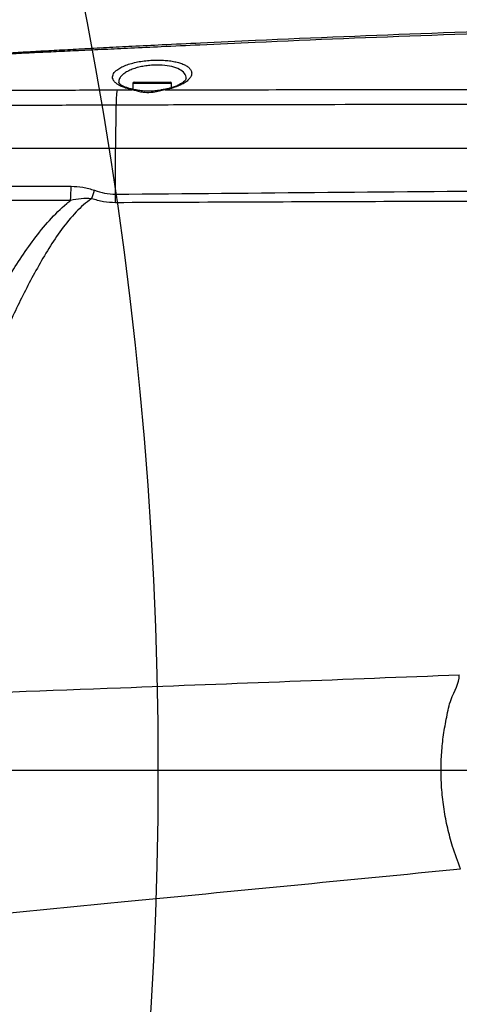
# Model space of a CAD drawing. Extents: x 0 to 16820, y 0 to 11880.
# Tile 61 of 78: x 9092 to 9242, y 6428 to 6765. Entities that reach past the tile are written whole.
import ezdxf

# ---------------------------------------------------------------- set-up
doc = ezdxf.new("R2010")
doc.units = 0
doc.header["$LTSCALE"] = 20
doc.layers.get('0').update_dxf_attribs({"linetype": 'CONTINUOUS'})
doc.styles.add('SLDTEXTSTYLE0', font='TXT', dxfattribs={"width": 0.605})
doc.dimstyles.new('SLDDIMSTYLE0', dxfattribs={"dimtxt": 100, "dimasz": 100, "dimexe": 0, "dimexo": 0.0625, "dimgap": 25, "dimtad": 1, "dimdec": 1, "dimrnd": 1e-09, "dimzin": 12, "dimtxsty": 'SLDTEXTSTYLE0', "dimsah": 1, "dimcen": 0, "dimazin": 3, "dimtfac": 1, "dimtofl": 0, "dimtmove": 0, "dimatfit": 3, "dimtolj": 1, "dimtzin": 12})
doc.dimstyles.new('SLDDIMSTYLE1', dxfattribs={"dimtxt": 100, "dimasz": 100, "dimexe": 0, "dimexo": 0.0625, "dimgap": 25, "dimtad": 1, "dimdec": 4, "dimlfac": 20, "dimzin": 12, "dimtxsty": 'SLDTEXTSTYLE0', "dimsah": 1, "dimcen": 0.09, "dimadec": 1, "dimazin": 3, "dimtfac": 1, "dimtofl": 0, "dimtmove": 0, "dimatfit": 3, "dimtolj": 1, "dimtzin": 12})

# ---------------------------------------------------------------- blocks, each defined once
blk = doc.blocks.new('_D')
at = {"color": 7, "linetype": 'CONTINUOUS'}
blk.add_line((10599.79, 8574.46), (7791.16, 6507.87), dxfattribs=at)
blk.add_solid([(10599.79, 8574.46), (10510.36, 8527.27), (10528.14, 8503.11)], dxfattribs=at)
at = {"color": 7, "linetype": 'CONTINUOUS', "insert": (8954.78, 7524), "char_height": 100, "attachment_point": 1, "rotation": 36.3456, "style": 'SLDTEXTSTYLE0'}
blk.add_mtext('R3487', dxfattribs=at)
blk = doc.blocks.new('_D_1')
at = {"color": 7, "linetype": 'CONTINUOUS'}
for q in [(9232.57, 8882.9), (7791.16, 6507.87)]:
    blk.add_line((8490.54, 7660.25), q, dxfattribs=at)
blk.add_solid([(8490.54, 7660.25), (8555.25, 7737.96), (8529.6, 7753.52)], dxfattribs=at)
at = {"color": 7, "linetype": 'CONTINUOUS', "insert": (8912.41, 8603.77), "char_height": 100, "attachment_point": 1, "rotation": 58.7465, "style": 'SLDTEXTSTYLE0'}
blk.add_mtext('R1348', dxfattribs=at)
blk = doc.blocks.new('_D_2')
at = {"color": 7, "linetype": 'CONTINUOUS'}
for p, q in [((4317.75, 7120.33), (3817.21, 7208.59)), ((7831.16, 6507.87), (11826.43, 6507.87))]:
    blk.add_line(p, q, dxfattribs=at)
blk.add_arc((7791.16, 6507.87), 4005.26, 0, 170, dxfattribs=at)
for points in [[(3846.75, 7203.38), (3880.08, 7298.85), (3850.61, 7304.42)], [(11796.43, 6507.87), (11810.18, 6608.05), (11780.18, 6607.68)]]:
    blk.add_solid(points, dxfattribs=at)
at = {"color": 7, "linetype": 'CONTINUOUS', "insert": (8009.94, 10638.69), "char_height": 100, "attachment_point": 1, "rotation": 355, "style": 'SLDTEXTSTYLE0'}
blk.add_mtext('170°', dxfattribs=at)
blk = doc.blocks.new('_D_3')
at = {"color": 7, "linetype": 'CONTINUOUS'}
for p, q in [((7831.16, 6507.87), (11819.08, 6507.87)), ((4317.75, 5895.41), (3824.45, 5808.43))]:
    blk.add_line(p, q, dxfattribs=at)
blk.add_arc((7791.16, 6507.87), 3997.91, 190, 0, dxfattribs=at)
for points in [[(11789.08, 6507.87), (11772.83, 6408.07), (11802.82, 6407.69)], [(3853.99, 5813.64), (3857.85, 5712.6), (3887.32, 5718.17)]]:
    blk.add_solid(points, dxfattribs=at)
at = {"color": 7, "linetype": 'CONTINUOUS', "insert": (7986.83, 2641.21), "char_height": 100, "attachment_point": 1, "rotation": 5, "style": 'SLDTEXTSTYLE0'}
blk.add_mtext('170°', dxfattribs=at)

msp = doc.modelspace()

# ---------------------------------------------------------------- linework, layer by layer
at = {"color": 7, "linetype": 'CONTINUOUS'}
for p, q in [((9130.4520045, 6742.9716385), (9130.4520045, 6741.0531736)), ((9130.9519683, 6743.471632), (9143.2219421, 6743.471632)), ((9143.7219058, 6741.619522), (9143.7219058, 6742.9716385)), ((8995.9901248, 6720.8716369), (9124.5379125, 6720.8716369)), ((9124.5379125, 6720.8716369), (9417.3483525, 6720.8716369))]:
    msp.add_line(p, q, dxfattribs=at)
at = {"color": 8, "linetype": 'CONTINUOUS'}
for p, q in [((9143.7219058, 6742.9716385), (9130.4520045, 6742.9716385)), ((9125.0333463, 6740.8439464), (9130.2413617, 6740.8690697)), ((9130.2413617, 6740.8690697), (9128.2031213, 6741.3695103)), ((9143.6580096, 6741.3633412), (9141.455618, 6740.8650315)), ((9124.657241, 6720.8716369), (9124.7317468, 6735.6202996)), ((9124.485222, 6705.1304227), (9124.5379125, 6720.8716369)), ((8995.5347453, 6707.8297532), (9109.2723285, 6707.8297532)), ((9109.1178333, 6703.0149943), (8994.7721635, 6703.0149943))]:
    msp.add_line(p, q, dxfattribs=at)
at = {"color": 8, "linetype": 'CONTINUOUS', "flags": 128}
msp.add_lwpolyline([(9141.455618, 6740.8650315), (9141.3111364, 6740.9744507), (9141.1769067, 6740.9938073), (9141.173092, 6740.992958)], dxfattribs=at)
at = {"color": 7, "linetype": 'CONTINUOUS'}
for centre, radius, start, end in [((7791.1647235, 6507.8716374), 3487, 190, 170), ((7791.1647235, 6507.8716374), 1348, 190, 170), ((9130.9519553, 6742.9716374), 0.5, 90, 180), ((9143.2219553, 6742.9716374), 0.5, 0, 90)]:
    msp.add_arc(centre, radius, start, end, dxfattribs=at)
at = {"color": 8, "linetype": 'CONTINUOUS'}
for centre, radius, start, end in [((9154.9391894, 6736.4967322), 30.2201542, 171.729222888, 181.66190184), ((9128.6221614, 6740.5457503), 0.924216, 72.829039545, 116.962075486), ((9130.6025507, 6740.4266982), 0.5710954, 80.555356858, 129.231066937), ((9143.3362636, 6740.9114698), 0.5547146, 54.547996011, 105.71046545), ((9014.3444666, 6708.4659256), 94.9299935, 356.708234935, 359.616030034), ((8992.2788394, 6748.8165822), 132.0127125, 339.963603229, 341.289693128), ((8919.1280136, 6703.8200951), 205.3613887, 359.550273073, 0.36558359)]:
    msp.add_arc(centre, radius, start, end, dxfattribs=at)
for points, knots in [([(9486.1193572, 6764.2663813), (9465.0144098, 6764.2293102), (9422.802127, 6764.1551638), (9359.481736, 6763.1417463), (9296.1638065, 6761.6533859), (9233.7711614, 6759.6269424), (9186.1895813, 6757.7044538), (9155.286881, 6756.2863753), (9141.0903736, 6755.6050498), (9130.1574678, 6755.0873651), (9120.6793303, 6754.6696277), (9112.1517197, 6754.27607), (9104.1602597, 6753.8980087), (9096.7234736, 6753.537323), (9089.5076956, 6753.1788746), (9082.6841971, 6752.8319938), (9076.3005215, 6752.500391), (9070.3988733, 6752.1876937), (9064.9132514, 6751.8915606), (9059.9705274, 6751.6199786), (9055.9521933, 6751.395954), (9052.7458865, 6751.2151615), (9050.1627263, 6751.0682268), (9047.9095588, 6750.9389459), (9045.8135192, 6750.8177866), (9044.0148247, 6750.7130206), (9042.7249472, 6750.6375619), (9042.0740901, 6750.5994633), (9042.1162143, 6750.6019245), (9042.1307956, 6750.6027764)], [0, 0, 0, 0, 0.1266576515, 0.2533296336, 0.3800337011, 0.5067475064, 0.6279499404, 0.665832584, 0.6923772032, 0.7132721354, 0.7314594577, 0.7498181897, 0.7659057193, 0.7821043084, 0.7984755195, 0.8150838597, 0.831024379, 0.8470794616, 0.8632450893, 0.8796746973, 0.8955009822, 0.9074822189, 0.9194627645, 0.9316299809, 0.9437968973, 0.9595703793, 0.9754891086, 0.9915155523, 1, 1, 1, 1]), ([(9128.2031213, 6741.3695103), (9127.7567237, 6741.5211053), (9126.7677012, 6741.8569739), (9125.5376709, 6742.4782064), (9124.4970602, 6743.2170839), (9123.7955334, 6744.029921), (9123.5101643, 6744.7563473), (9123.4646188, 6745.6624875), (9123.8471408, 6746.59955), (9124.9214984, 6747.6533176), (9126.2404373, 6748.5024363), (9127.9272003, 6749.2649735), (9129.8792649, 6749.909308), (9132.0473341, 6750.418327), (9134.2938939, 6750.7795674), (9136.5852756, 6750.9930503), (9138.8142333, 6751.0682901), (9140.9642344, 6751.0072199), (9142.977725, 6750.8231894), (9144.8241098, 6750.5156874), (9146.4830454, 6750.0948543), (9147.903367, 6749.5636159), (9149.0791091, 6748.9247479), (9149.9457585, 6748.191426), (9150.5195108, 6747.3206431), (9150.6705824, 6746.3606524), (9150.3451949, 6745.339646), (9149.6036409, 6744.3515774), (9148.4312279, 6743.4019595), (9146.602563, 6742.3332131), (9144.7755782, 6741.731444), (9143.6580096, 6741.3633412)], [0, 0, 0, 0, 0.0263503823, 0.0583809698, 0.0904202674, 0.1246574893, 0.1588977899, 0.1765382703, 0.230783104, 0.2673553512, 0.3039201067, 0.3396492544, 0.3753629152, 0.4090413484, 0.442708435, 0.474131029, 0.505550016, 0.5357060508, 0.5658659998, 0.5959176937, 0.6259778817, 0.6570354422, 0.6881021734, 0.721016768, 0.7539360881, 0.7941990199, 0.8311176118, 0.8680362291, 0.9049548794, 0.9418607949, 1, 1, 1, 1]), ([(9148.6786281, 6744.6515209), (9148.6668671, 6745.000008), (9148.6358338, 6745.9195474), (9147.5763412, 6747.2529753), (9145.3490066, 6748.4390329), (9142.2932766, 6749.1801236), (9139.2729347, 6749.3857564), (9136.7492628, 6749.2883707), (9134.7961068, 6749.0753024), (9132.8625935, 6748.7150995), (9131.0217086, 6748.2083701), (9129.3470577, 6747.5643504), (9127.9226292, 6746.80698), (9126.7936443, 6745.9580479), (9125.8961369, 6744.9085493), (9125.5637341, 6744.0177516), (9125.6090804, 6743.4535814), (9125.6173526, 6743.3506644)], [0, 0, 0, 0, 0.06403741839, 0.16897306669, 0.26747281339, 0.36227255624, 0.45707170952, 0.50584564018, 0.55624738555, 0.60864948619, 0.66288419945, 0.71886146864, 0.77670350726, 0.83437528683, 0.8937668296, 0.98062074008, 1, 1, 1, 1]), ([(9019.6582948, 6740.5408567), (9021.3133278, 6740.5460397), (9024.6233812, 6740.5564056), (9030.4234586, 6740.5764434), (9036.8267566, 6740.5992822), (9044.0992494, 6740.6224168), (9052.2079954, 6740.6468208), (9061.2463641, 6740.6754626), (9070.9250898, 6740.7049405), (9081.092344, 6740.7348265), (9091.5721857, 6740.7573764), (9102.3834712, 6740.798404), (9113.5501736, 6740.791254), (9121.2057091, 6740.8263826), (9125.0333463, 6740.8439464)], [0, 0, 0, 0, 0.0759237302, 0.1518468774, 0.2294878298, 0.3071279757, 0.3924696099, 0.4778119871, 0.5656201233, 0.6534285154, 0.7388333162, 0.8242386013, 0.9121222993, 1, 1, 1, 1]), ([(9141.455618, 6740.8650315), (9140.8334115, 6740.6960479), (9139.5652867, 6740.3516407), (9137.1764175, 6739.8628554), (9134.9713436, 6739.8253115), (9132.4782523, 6740.1971485), (9131.1810787, 6740.5867958), (9130.2413617, 6740.8690697)], [0, 0, 0, 0, 0.1740185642, 0.3546688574, 0.6061820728, 0.7147048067, 1, 1, 1, 1]), ([(9141.455618, 6740.8650315), (9154.9804648, 6740.8846119), (9194.4131234, 6740.9417), (9233.8509369, 6740.947607), (9259.7621356, 6740.951488)], [0, 0, 0, 0, 0.34298592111, 1, 1, 1, 1]), ([(9411.2766658, 6735.7435769), (9373.0132651, 6735.7732076), (9296.4862995, 6735.8324691), (9210.465097, 6735.8190553), (9153.213307, 6735.6819772), (9134.2256133, 6735.6408588), (9124.7317468, 6735.6202996)], [0, 0, 0, 0, 0.4006034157, 0.8012085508, 0.9006040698, 1, 1, 1, 1]), ([(9124.7317468, 6735.6202996), (9120.9167577, 6735.6023129), (9113.2602257, 6735.5662141), (9101.8764525, 6735.5347802), (9090.6073312, 6735.4810843), (9079.6927014, 6735.4378482), (9069.2558851, 6735.391769), (9059.357615, 6735.3465127), (9049.9152113, 6735.3019111), (9041.8518698, 6735.265333), (9035.0458868, 6735.2341695), (9029.3779389, 6735.2055477), (9023.7987216, 6735.1772554), (9018.4347445, 6735.1516774), (9013.2556718, 6735.128089), (9008.6629153, 6735.1064623), (9004.7938023, 6735.085824), (9001.8196779, 6735.0680639), (8999.8859923, 6735.0570134), (8998.938331, 6735.053974), (8999.0072077, 6735.0542689), (8999.0304385, 6735.0543684)], [0, 0, 0, 0, 0.0561449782, 0.1126807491, 0.1704454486, 0.2286344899, 0.2850312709, 0.3418232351, 0.3990688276, 0.4572523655, 0.4994831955, 0.542048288, 0.584783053, 0.6352987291, 0.6860988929, 0.7424906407, 0.7992768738, 0.8566740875, 0.9149081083, 0.9713001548, 1, 1, 1, 1]), ([(9109.2723285, 6707.8297532), (9110.6180483, 6707.7888816), (9113.3508623, 6707.7058818), (9115.9803651, 6706.8854997), (9117.3150216, 6706.4690984)], [0, 0, 0, 0, 0.4924300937, 1, 1, 1, 1]), ([(9117.3150216, 6706.4690984), (9118.4532024, 6706.079635), (9120.7714416, 6705.2863785), (9123.2324762, 6705.1830303), (9124.485222, 6705.1304227)], [0, 0, 0, 0, 0.4909678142, 1, 1, 1, 1]), ([(9124.485222, 6705.1304227), (9172.9851947, 6705.5599664), (9269.9853434, 6706.4190555), (9366.9865515, 6707.0119158), (9415.4872571, 6707.3083467)], [0, 0, 0, 0, 0.4999989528, 1, 1, 1, 1]), ([(9046.5855275, 6586.9955293), (9050.1665713, 6596.068588), (9057.3281136, 6614.213324), (9067.266534, 6636.9441294), (9075.9974461, 6655.3216237), (9083.3725907, 6669.3937312), (9090.3165678, 6680.8338828), (9096.5082338, 6689.7608608), (9101.7612202, 6696.2457785), (9106.1060159, 6700.5757415), (9108.6900814, 6702.6685607), (9109.1178333, 6703.0149943)], [0, 0, 0, 0, 0.2204837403, 0.440933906, 0.5605532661, 0.6801871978, 0.7996519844, 0.8623810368, 0.9251412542, 0.9876082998, 1, 1, 1, 1]), ([(9116.3015042, 6703.5867817), (9115.3638422, 6702.8964188), (9113.487246, 6701.5147564), (9109.9801874, 6698.0392482), (9105.9087322, 6693.1245702), (9101.5905771, 6686.6130532), (9096.4069458, 6677.6381957), (9090.4854014, 6666.1524323), (9084.1162135, 6652.0574764), (9076.4506244, 6633.6388344), (9067.5754695, 6610.8698207), (9061.0465974, 6592.7253222), (9057.7820216, 6583.6526847)], [0, 0, 0, 0, 0.0257701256, 0.0515752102, 0.1092897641, 0.167245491, 0.2251895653, 0.3400510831, 0.4550211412, 0.5699849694, 0.7849832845, 1, 1, 1, 1]), ([(9116.3015042, 6703.5867817), (9115.1061008, 6703.6192322), (9112.6879645, 6703.6848751), (9110.3168098, 6703.239964), (9109.1178333, 6703.0149943)], [0, 0, 0, 0, 0.49434908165, 1, 1, 1, 1]), ([(9124.4830762, 6702.2081858), (9123.1074423, 6702.2626582), (9120.3145856, 6702.3732497), (9117.6524123, 6703.1782751), (9116.3015042, 6703.5867817)], [0, 0, 0, 0, 0.4925544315, 1, 1, 1, 1]), ([(9415.4520904, 6702.9515601), (9402.1814878, 6702.9369416), (9335.8285337, 6702.8638493), (9238.8391726, 6702.6922603), (9155.1190212, 6702.3378692), (9124.4830762, 6702.2081858)], [0, 0, 0, 0, 0.1368275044, 0.6841369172, 1, 1, 1, 1]), ([(8978.5304938, 6530.5601491), (9027.7617055, 6532.4128162), (9115.6688567, 6535.7209347), (9203.5953886, 6539.0771446), (9242.2798549, 6540.5537544)], [0, 0, 0, 0, 0.5600364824, 1, 1, 1, 1]), ([(9242.676345, 6474.1251229), (9241.7279663, 6476.6713512), (9240.0278538, 6481.2358514), (9238.2201645, 6488.0777215), (9236.9660247, 6494.533791), (9236.1967225, 6501.1515482), (9235.9421058, 6507.6527747), (9236.1735105, 6513.9579539), (9236.7956851, 6520.0606318), (9237.9718485, 6526.1242315), (9239.2736929, 6533.1093391), (9242.2798586, 6537.5717406), (9242.2798549, 6540.5537358), (9242.2798549, 6540.5537544)], [0, 0, 0, 0, 0.1204646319, 0.2159511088, 0.3119902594, 0.4098745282, 0.5084391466, 0.5973129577, 0.6867016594, 0.7776399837, 0.8690793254, 0.9999991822, 1, 1, 1, 1]), ([(8978.4105693, 6448.4239391), (9003.0738646, 6450.81579), (9052.3901308, 6455.5984907), (9140.4336035, 6464.1489291), (9203.9037298, 6470.3417854), (9242.6746761, 6474.1247131)], [0, 0, 0, 0, 0.2802179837, 0.5603186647, 1, 1, 1, 1]), ([(8978.8056289, 6445.0951836), (8978.8653254, 6444.9818411), (8979.2210583, 6444.3064306), (8980.0575722, 6443.1483467), (8982.0540425, 6441.1080049), (8985.3229139, 6438.7988914), (8989.8283964, 6436.4205615), (8996.9648347, 6433.4471583), (9006.6102655, 6430.170127), (9018.8147284, 6426.926629), (9031.17303, 6424.32059), (9043.5988145, 6422.1446118), (9058.9594957, 6419.6773434), (9077.251009, 6416.9680371), (9098.4980046, 6414.290452), (9112.6682377, 6412.7526222), (9119.7532092, 6411.9837231)], [0, 0, 0, 0, 0.00271741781, 0.01619316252, 0.02970504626, 0.06165608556, 0.09740282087, 0.13320653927, 0.21854482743, 0.30404126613, 0.38982969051, 0.47574638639, 0.56143894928, 0.707610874, 0.85380842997, 1, 1, 1, 1]), ([(9119.3129693, 6403.7707022), (9112.2860941, 6404.6878993), (9098.2318115, 6406.5223628), (9077.1721077, 6409.7134915), (9059.599256, 6412.8286491), (9045.4765635, 6415.5587406), (9034.7878392, 6417.7630408), (9024.1515551, 6420.2815111), (9013.6412378, 6423.2410559), (9003.336148, 6426.7912652), (8994.9268261, 6430.3565112), (8988.3658279, 6433.7084895), (8983.7720107, 6436.6840883), (8980.6556898, 6439.3469605), (8979.2760623, 6441.0390326), (8978.9716874, 6441.4123392)], [0, 0, 0, 0, 0.1450749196, 0.2901608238, 0.4352078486, 0.5090776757, 0.5832459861, 0.6573866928, 0.7312846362, 0.8048918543, 0.8783869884, 0.9164607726, 0.9544709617, 0.9899553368, 1, 1, 1, 1])]:
    msp.add_open_spline(points, degree=3, knots=knots, dxfattribs=at)
at = {"color": 7, "linetype": 'CONTINUOUS'}
for points, knots in [([(9044.3704997, 6750.9161479), (9044.3569045, 6750.9152867), (9044.3152176, 6750.9126462), (9044.94542, 6750.9525169), (9046.2333199, 6751.0337599), (9048.2029399, 6751.1575716), (9050.5721831, 6751.305727), (9053.1523652, 6751.4661086), (9055.828251, 6751.6314798), (9058.846559, 6751.8167842), (9062.5347915, 6752.0415188), (9066.9933553, 6752.3106687), (9072.3365896, 6752.6292682), (9078.1944523, 6752.9738685), (9084.4621067, 6753.3370761), (9091.0942324, 6753.7152006), (9098.0184348, 6754.1033151), (9105.2928036, 6754.5036001), (9113.0955529, 6754.9246566), (9121.4088097, 6755.3636266), (9130.6319886, 6755.8391731), (9141.3966038, 6756.379414), (9155.5018229, 6757.063624), (9186.3122357, 6758.4873814), (9233.8259533, 6760.4127456), (9296.1660236, 6762.3899778), (9359.4817315, 6763.8138671), (9422.815638, 6764.7061212), (9465.0477813, 6764.8164632), (9486.164776, 6764.8716367)], [0, 0, 0, 0, 0.00759387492, 0.02328511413, 0.03908860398, 0.05505115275, 0.07059831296, 0.0823732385, 0.09414851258, 0.10611592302, 0.11808348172, 0.13365815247, 0.14934918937, 0.16515165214, 0.18121865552, 0.19684335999, 0.21258506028, 0.22843846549, 0.24455738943, 0.26221833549, 0.28003705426, 0.30088373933, 0.32752760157, 0.36569145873, 0.48789896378, 0.61589791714, 0.7439075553, 0.87194818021, 1, 1, 1, 1]), ([(9128.8964425, 6741.4369083), (9128.528195, 6741.5573301), (9127.7365572, 6741.8162062), (9126.8195814, 6742.2664454), (9126.1155108, 6742.7282759), (9125.731263, 6743.1077029), (9125.6093086, 6743.3298038), (9125.608274, 6743.3451601), (9125.6078159, 6743.3519608)], [0, 0, 0, 0, 0.154655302, 0.332469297, 0.5125328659, 0.6861670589, 0.8610169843, 1, 1, 1, 1]), ([(9148.6785089, 6744.651506), (9148.6788489, 6744.6486575), (9148.6805402, 6744.6344891), (9148.6387115, 6744.4799658), (9148.3847001, 6744.0917237), (9147.8542762, 6743.5767659), (9147.0225017, 6742.9949815), (9145.9288851, 6742.4164942), (9144.6485675, 6741.88416), (9143.6515425, 6741.5901716), (9143.1892787, 6741.4538658)], [0, 0, 0, 0, 0.0349608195, 0.173892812, 0.3089120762, 0.4511366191, 0.5901332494, 0.7316409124, 0.875577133, 1, 1, 1, 1]), ([(9130.7092582, 6740.998382), (9130.2987259, 6741.0771064), (9129.637715, 6741.203863), (9129.0985892, 6741.3724456), (9128.8942968, 6741.4363271)], [0, 0, 0, 0, 0.6210672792, 1, 1, 1, 1]), ([(9141.1732112, 6740.9917063), (9140.7363969, 6740.9135855), (9139.6939597, 6740.7271539), (9137.9892688, 6740.4534254), (9136.1027269, 6740.3324781), (9134.2361858, 6740.3998435), (9132.4069232, 6740.6577657), (9131.2692954, 6740.8789983), (9130.696622, 6740.9903652)], [0, 0, 0, 0, 0.12739450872, 0.30402110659, 0.47394921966, 0.6452210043, 0.82140687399, 1, 1, 1, 1]), ([(9143.1833183, 6741.4568162), (9143.0458983, 6741.4154418), (9142.4521249, 6741.2366684), (9141.7579787, 6741.084269), (9141.1978549, 6740.9988636), (9141.1807214, 6740.9962511)], [0, 0, 0, 0, 0.2259552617, 0.9763228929, 1, 1, 1, 1])]:
    msp.add_open_spline(points, degree=3, knots=knots, dxfattribs=at)

# ---------------------------------------------------------------- dimensions: what is measured, and where the dimension line sits
for base, line1, line2, picture, middle in [((8140.2463275, 10497.8926284), ((6833.3630896, 6507.8716374), (7791.1647235, 6507.8716374)), ((4357.1400888, 7113.3828329), (6463.6438724, 6741.9493809)), '_D_2', (8140.2463275, 10497.8926284)), ((8139.6056329, 2525.1738183), ((4357.1400888, 5902.3604418), (6463.6438724, 6273.7938939)), ((6833.3630896, 6507.8716374), (7791.1647235, 6507.8716374)), '_D_3', (8139.6056329, 2525.1738183))]:
    dim = msp.add_angular_dim_2l(base=base, line1=line1, line2=line2, dimstyle='SLDDIMSTYLE1', dxfattribs=at)
    dim.commit()
    dim.dimension.update_dxf_attribs({"geometry": picture, "text_midpoint": middle, "dimtype": 162})
for mpoint, picture, middle in [((8490.5424676, 7660.2495143), '_D_1', (9128.1680713, 8710.8770973)), ((10599.7943733, 8574.4554102), '_D', (9195.4797484, 7541.1637238))]:
    dim = msp.add_radius_dim(center=(7791.1647235, 6507.8716374), mpoint=mpoint, dimstyle='SLDDIMSTYLE0', dxfattribs=at)
    dim.commit()
    dim.dimension.update_dxf_attribs({"geometry": picture, "text_midpoint": middle, "dimtype": 164})

doc.saveas('drawing.dxf')
